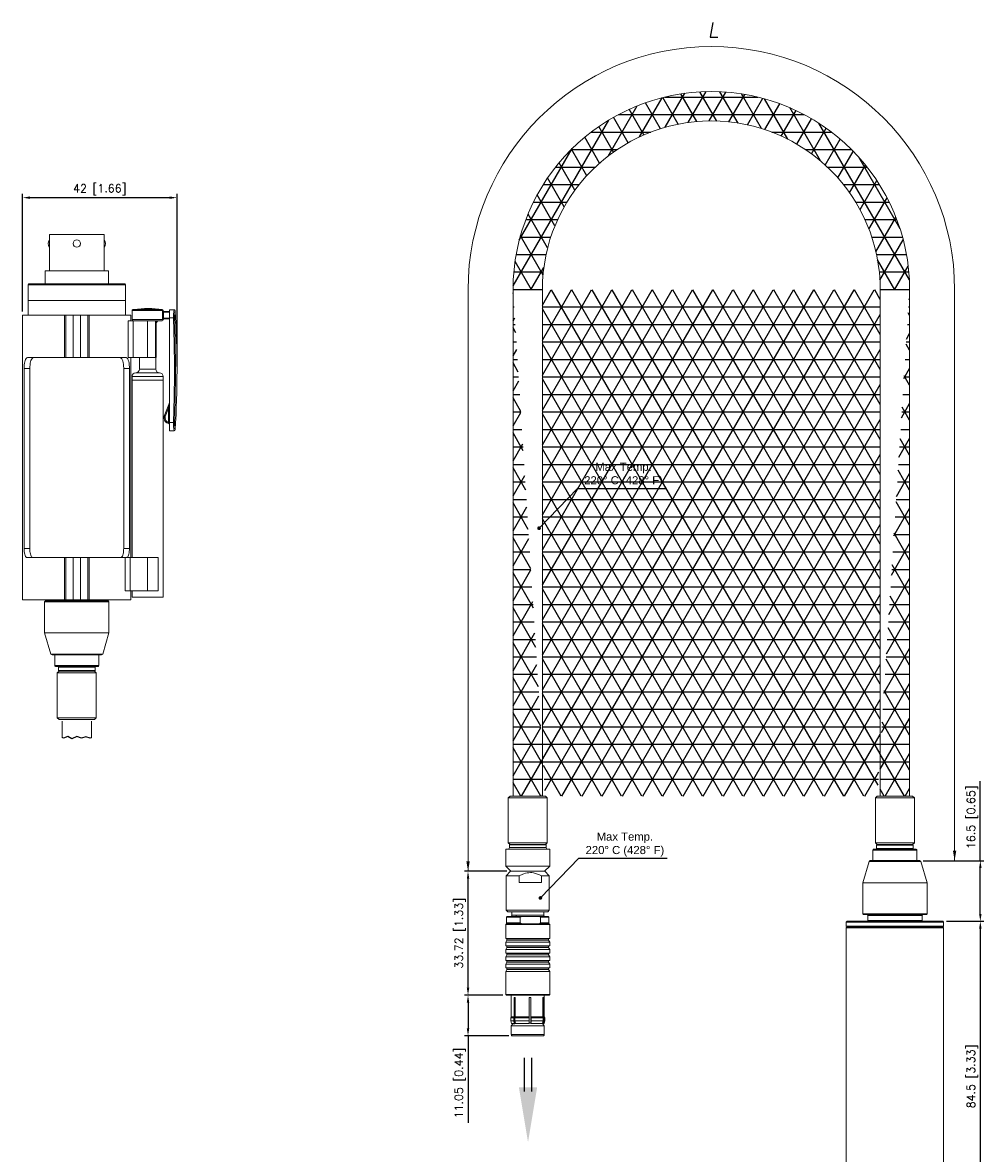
# Model space of a CAD drawing. Header units: millimetres. Extents: x 437 to 726, y -75 to 487.
# Tile 2 of 2: x 464 to 726, y 179 to 487. Entities that reach past the tile are written whole.
import ezdxf

# ---------------------------------------------------------------- set-up
doc = ezdxf.new("R2010")
doc.units = ezdxf.units.MM
doc.header["$PDSIZE"] = -1
doc.styles.add('DEM2', font='romans.shx', dxfattribs={"oblique": 10})
doc.styles.add('WLA0', font='romans.shx')
doc.dimstyles.new('AXEGF_MM-INCH', dxfattribs={"dimtxt": 2.2, "dimasz": 2, "dimexe": 1, "dimexo": 1, "dimgap": 0.5, "dimtad": 1, "dimdec": 4, "dimdsep": 46, "dimtxsty": 'WLA0', "dimcen": 0, "dimclrd": 256, "dimclre": 256, "dimclrt": 256, "dimadec": 0, "dimazin": 0, "dimtol": 1, "dimtm": 1e-09, "dimtfac": 0.6, "dimtdec": 4, "dimtmove": 0, "dimatfit": 3, "dimfxl": 1, "dimarcsym": 0})

# ---------------------------------------------------------------- blocks, each defined once
blk = doc.blocks.new('*D4')
at = {"lineweight": -2}
for p, q in [((463.68, 408.34), (463.68, 440.34)), ((505.73, 393.34), (505.73, 440.34)), ((465.68, 439.34), (503.73, 439.34))]:
    blk.add_line(p, q, dxfattribs=at)
for points in [[(465.68, 439.67), (465.68, 439), (463.68, 439.34)], [(503.73, 439.67), (503.73, 439), (505.73, 439.34)]]:
    blk.add_solid(points)
at = {"layer": 'Defpoints', "color": 0}
for p in [(505.73, 439.34), (463.68, 407.34), (505.73, 392.34)]:
    blk.add_point(p, dxfattribs=at)
at = {"insert": (484.7, 441.51), "char_height": 2.2, "attachment_point": 5, "style": 'WLA0'}
blk.add_mtext('42 [1.66]', dxfattribs=at)
blk = doc.blocks.new('*D7')
at = {"lineweight": -2}
for p, q in [((715.27, 242.33), (725.47, 242.33)), ((724.47, 240.33), (724.47, 159.83)), ((715.27, 157.83), (725.47, 157.83))]:
    blk.add_line(p, q, dxfattribs=at)
for points in [[(724.14, 240.33), (724.81, 240.33), (724.47, 242.33)], [(724.14, 159.83), (724.81, 159.83), (724.47, 157.83)]]:
    blk.add_solid(points)
at = {"layer": 'Defpoints', "color": 0}
for p in [(714.27, 242.33), (714.27, 157.83), (724.47, 157.83)]:
    blk.add_point(p, dxfattribs=at)
at = {"insert": (722.3, 200.08), "char_height": 2.2, "attachment_point": 5, "rotation": 90, "style": 'WLA0'}
blk.add_mtext('84.5 [3.33]', dxfattribs=at)
blk = doc.blocks.new('*D8')
at = {"lineweight": -2}
for p, q in [((724.47, 258.83), (724.47, 280.48)), ((708.93, 258.83), (725.47, 258.83)), ((724.47, 244.33), (724.47, 256.83)), ((715.27, 242.33), (725.47, 242.33))]:
    blk.add_line(p, q, dxfattribs=at)
for points in [[(724.14, 256.83), (724.81, 256.83), (724.47, 258.83)], [(724.14, 244.33), (724.81, 244.33), (724.47, 242.33)]]:
    blk.add_solid(points)
at = {"layer": 'Defpoints', "color": 0}
for p in [(707.93, 258.83), (714.27, 242.33), (724.47, 242.33)]:
    blk.add_point(p, dxfattribs=at)
at = {"insert": (722.3, 270.66), "char_height": 2.2, "attachment_point": 5, "rotation": 90, "style": 'WLA0'}
blk.add_mtext('16.5 [0.65]', dxfattribs=at)
blk = doc.blocks.new('*D9')
at = {"lineweight": -2}
for p, q in [((594.42, 222.21), (583.97, 222.21)), ((584.97, 220.21), (584.97, 213.16)), ((596.1, 211.16), (583.97, 211.16)), ((584.97, 211.16), (584.97, 187.42))]:
    blk.add_line(p, q, dxfattribs=at)
for points in [[(584.64, 220.21), (585.31, 220.21), (584.97, 222.21)], [(584.64, 213.16), (585.31, 213.16), (584.97, 211.16)]]:
    blk.add_solid(points)
at = {"layer": 'Defpoints', "color": 0}
for p in [(595.42, 222.21), (584.97, 211.16), (597.1, 211.16)]:
    blk.add_point(p, dxfattribs=at)
at = {"insert": (582.8, 198.29), "char_height": 2.2, "attachment_point": 5, "rotation": 90, "style": 'WLA0'}
blk.add_mtext('11.05 [0.44]', dxfattribs=at)
blk = doc.blocks.new('*D10')
at = {"lineweight": -2}
for p, q in [((595.57, 255.93), (583.97, 255.93)), ((584.97, 224.21), (584.97, 253.93)), ((594.42, 222.21), (583.97, 222.21))]:
    blk.add_line(p, q, dxfattribs=at)
for points in [[(584.64, 253.93), (585.31, 253.93), (584.97, 255.93)], [(584.64, 224.21), (585.31, 224.21), (584.97, 222.21)]]:
    blk.add_solid(points)
at = {"layer": 'Defpoints', "color": 0}
for p in [(584.97, 255.93), (596.57, 255.93), (595.42, 222.21)]:
    blk.add_point(p, dxfattribs=at)
at = {"insert": (582.8, 239.07), "char_height": 2.2, "attachment_point": 5, "rotation": 90, "style": 'WLA0'}
blk.add_mtext('33.72 [1.33]', dxfattribs=at)

msp = doc.modelspace()

# ---------------------------------------------------------------- hatches: boundary and pattern name
h = msp.add_hatch()
h.set_pattern_fill('NET3', color=256, scale=1.5, style=0)
edge = h.paths.add_edge_path()
edge.add_line((596.42355, 276.43149), (606.02355, 276.43149))
edge.add_line((597.22355, 414.2315), (597.22355, 276.43149))
edge.add_line((605.22355, 276.43149), (605.22355, 414.2315))
edge.add_arc((651.22355, 414.23149), 54, 0, 180)
edge.add_arc((651.22355, 414.23149), 46, 0, 180)
edge.add_line((697.22355, 414.2315), (697.22355, 276.43149))
edge.add_line((705.22355, 276.43149), (705.22355, 414.2315))
edge.add_line((696.42355, 276.43149), (706.02355, 276.43149))

# ---------------------------------------------------------------- linework, layer by layer
at = {"color": 7, "linetype": 'Continuous', "lineweight": 15}
for p, q in [((470.98281, 429.33566), (470.98281, 419.43569)), ((470.98281, 429.33566), (485.88281, 429.33566)), ((485.88281, 419.43569), (485.88281, 429.33566)), ((469.78281, 419.43569), (469.78281, 415.83569)), ((469.78281, 419.43569), (487.08281, 419.43569)), ((487.08281, 415.83569), (487.08281, 419.43569)), ((465.38281, 415.83569), (465.18281, 415.63572)), ((465.18281, 415.63572), (465.18281, 411.33572)), ((478.43281, 415.63572), (465.18281, 415.63572)), ((465.38281, 415.83569), (478.43281, 415.83569)), ((478.43281, 415.83569), (491.48281, 415.83569)), ((491.68281, 415.63572), (478.43281, 415.63572)), ((491.68281, 415.63572), (491.48281, 415.83569)), ((491.68281, 411.33572), (491.68281, 415.63572)), ((584.97355, 414.2315), (584.97355, 255.93148)), ((597.22355, 414.2315), (597.22355, 276.43149)), ((605.22355, 276.43149), (605.22355, 414.2315)), ((697.22355, 414.2315), (697.22355, 276.43149)), ((705.22355, 276.43149), (705.22355, 414.2315)), ((717.47355, 258.83149), (717.47355, 414.2315)), ((465.18281, 411.33572), (465.18281, 407.33571)), ((491.68281, 411.33572), (465.18281, 411.33572)), ((491.68281, 411.33572), (465.18281, 411.33572)), ((491.68281, 407.33571), (491.68281, 411.33572)), ((463.68281, 407.33571), (463.68281, 329.83572)), ((475.0712, 407.33571), (463.68281, 407.33571)), ((475.0712, 395.83571), (475.0712, 407.33571)), ((475.45236, 407.33571), (475.0712, 407.33571)), ((475.45236, 407.33571), (475.45236, 395.83571)), ((477.43281, 407.33571), (475.45236, 407.33571)), ((477.43281, 395.83571), (477.43281, 407.33571)), ((479.43281, 407.33571), (477.43281, 407.33571)), ((479.43281, 395.83571), (479.43281, 407.33571)), ((481.41327, 407.33571), (479.43281, 407.33571)), ((481.41327, 395.83571), (481.41327, 407.33571)), ((481.41327, 407.33571), (481.79443, 407.33571)), ((481.79443, 407.33571), (481.79443, 395.83571)), ((493.18281, 407.33571), (481.79443, 407.33571)), ((493.18281, 405.8357), (493.18281, 407.33571)), ((493.47592, 408.57411), (493.47592, 406.13569)), ((501.86332, 408.57411), (493.47592, 408.57411)), ((501.71548, 408.87148), (493.73636, 408.87148)), ((501.79876, 406.5357), (501.79876, 408.13572)), ((501.79876, 408.13572), (502.08625, 408.13572)), ((502.08625, 406.5357), (501.79876, 406.5357)), ((501.90806, 408.60493), (501.97433, 408.60493)), ((502.08625, 406.5357), (502.08625, 408.13572)), ((502.08625, 408.13572), (503.72592, 408.13572)), ((503.72592, 406.5357), (502.08625, 406.5357)), ((503.72592, 408.3357), (502.20182, 408.3357)), ((504.95189, 408.83572), (503.72592, 408.83572)), ((503.72592, 408.83572), (503.72592, 406.57939)), ((503.72592, 406.57939), (503.72592, 378.092)), ((504.76033, 406.57939), (503.72592, 406.57939)), ((492.39181, 395.83571), (492.39181, 405.8357)), ((492.39181, 405.8357), (493.81137, 405.8357)), ((493.47592, 406.13569), (501.84985, 406.13569)), ((493.77592, 405.8357), (501.67592, 405.8357)), ((493.81137, 405.8357), (493.81137, 395.83571)), ((493.81137, 405.8357), (497.72592, 405.8357)), ((497.72592, 405.8357), (497.72592, 395.83571)), ((497.72592, 405.8357), (499.87744, 405.8357)), ((499.87744, 395.83571), (499.87744, 405.8357)), ((500.00532, 405.8357), (499.87744, 405.8357)), ((500.00532, 395.83571), (500.00532, 405.8357)), ((501.97172, 406.08568), (501.90533, 406.08568)), ((503.72592, 406.33572), (502.19651, 406.33572)), ((465.19225, 395.83571), (475.0712, 395.83571)), ((475.45236, 395.83571), (475.0712, 395.83571)), ((475.45236, 395.83571), (477.43281, 395.83571)), ((477.43281, 395.83571), (479.43281, 395.83571)), ((479.43281, 395.83571), (481.41327, 395.83571)), ((481.79443, 395.83571), (481.41327, 395.83571)), ((481.79443, 395.83571), (491.67337, 395.83571)), ((493.81137, 395.83571), (492.39181, 395.83571)), ((493.18281, 341.33566), (493.18281, 395.83571)), ((493.81137, 395.83571), (497.72592, 395.83571)), ((495.47592, 395.83571), (495.47592, 392.63571)), ((497.72592, 395.83571), (499.87744, 395.83571)), ((499.87744, 395.83571), (500.00532, 395.83571)), ((499.97592, 392.63571), (499.97592, 395.83571)), ((464.10408, 343.83572), (464.10408, 392.83569)), ((464.10408, 392.83569), (465.65343, 392.83569)), ((465.65343, 343.83572), (465.65343, 392.83569)), ((491.21219, 392.83569), (491.21219, 343.83572)), ((491.21219, 392.83569), (492.76154, 392.83569)), ((492.76154, 392.83569), (492.76154, 343.83572)), ((500.97592, 391.63567), (494.47592, 391.63567)), ((495.47592, 392.63571), (499.97592, 392.63571)), ((493.47592, 389.63569), (493.47592, 390.63568)), ((493.47592, 390.63568), (501.97592, 390.63568)), ((493.47592, 389.63569), (493.47592, 341.33566)), ((493.47592, 389.63569), (501.97592, 389.63569)), ((493.47592, 389.63569), (501.97592, 389.63569)), ((501.97592, 390.63568), (501.97592, 389.63569)), ((501.97592, 330.53572), (501.97592, 389.63569)), ((503.51135, 383.04926), (502.24737, 379.88932)), ((503.42592, 382.02793), (502.52592, 379.77792)), ((503.42592, 378.1435), (503.42592, 382.02793)), ((503.42592, 382.02793), (503.72592, 382.02793)), ((502.52592, 379.77792), (502.22592, 379.77792)), ((502.22592, 379.77792), (502.22592, 379.30537)), ((502.22592, 379.30537), (502.52592, 379.30537)), ((502.52592, 379.77792), (502.52592, 379.30537)), ((503.72592, 378.1435), (503.42592, 378.1435)), ((504.76033, 378.092), (503.72592, 378.092)), ((503.72592, 378.092), (503.72592, 375.83567)), ((503.72592, 375.83567), (504.95189, 375.83567)), ((464.10408, 343.83572), (465.65343, 343.83572)), ((491.21219, 343.83572), (492.76154, 343.83572)), ((475.0712, 341.33566), (464.9583, 341.33566)), ((475.0712, 329.83572), (475.0712, 341.33566)), ((475.0712, 341.33566), (475.45236, 341.33566)), ((475.45236, 341.33566), (475.45236, 329.83572)), ((475.45236, 341.33566), (477.43281, 341.33566)), ((477.43281, 341.33566), (477.43281, 329.83572)), ((477.43281, 341.33566), (479.43281, 341.33566)), ((479.43281, 341.33566), (479.43281, 329.83572)), ((479.43281, 341.33566), (481.41327, 341.33566)), ((481.41327, 329.83572), (481.41327, 341.33566)), ((481.41327, 341.33566), (481.79443, 341.33566)), ((481.79443, 341.33566), (481.79443, 329.83572)), ((481.79443, 341.33566), (491.63342, 341.33566)), ((491.63342, 332.33572), (491.63342, 341.33566)), ((491.63342, 341.33566), (492.97585, 341.33566)), ((492.97585, 341.33566), (492.97585, 332.33572)), ((492.97585, 341.33566), (497.72592, 341.33566)), ((497.72592, 341.33566), (497.72592, 332.33572)), ((497.72592, 341.33566), (500.60092, 341.33566)), ((500.60092, 332.33572), (500.60092, 341.33566)), ((463.68281, 329.83572), (475.0712, 329.83572)), ((469.88281, 329.53567), (469.68281, 329.3357)), ((469.88281, 329.53567), (480.07247, 329.53567)), ((471.03281, 329.83572), (471.03281, 329.73571)), ((471.03281, 329.73571), (479.85193, 329.73571)), ((475.45236, 329.83572), (475.0712, 329.83572)), ((475.45236, 329.83572), (477.43281, 329.83572)), ((477.43281, 329.83572), (479.43281, 329.83572)), ((479.43281, 329.83572), (481.41327, 329.83572)), ((479.85193, 329.73571), (485.83281, 329.73571)), ((480.07247, 329.53567), (486.98281, 329.53567)), ((481.79443, 329.83572), (481.41327, 329.83572)), ((481.79443, 329.83572), (493.18281, 329.83572)), ((485.83281, 329.73571), (485.83281, 329.83572)), ((487.18281, 329.3357), (486.98281, 329.53567)), ((492.97585, 332.33572), (491.63342, 332.33572)), ((492.97585, 332.33572), (497.72592, 332.33572)), ((493.18281, 329.83572), (493.18281, 332.33572)), ((493.47592, 332.33572), (493.47592, 330.53572)), ((493.47592, 330.53572), (501.97592, 330.53572)), ((497.72592, 332.33572), (500.60092, 332.33572)), ((469.68281, 329.3357), (469.68281, 320.83572)), ((480.11083, 329.3357), (469.68281, 329.3357)), ((487.18281, 329.3357), (480.11083, 329.3357)), ((487.18281, 320.83572), (487.18281, 329.3357)), ((469.68281, 320.83572), (471.37681, 315.02766)), ((487.18281, 320.83572), (469.68281, 320.83572)), ((485.48881, 315.02766), (487.18281, 320.83572)), ((471.37681, 315.02766), (471.72693, 314.83568)), ((471.37681, 315.02766), (485.48881, 315.02766)), ((485.13869, 314.83568), (471.72693, 314.83568)), ((472.43281, 314.83568), (472.43281, 311.93567)), ((484.43281, 311.93567), (484.43281, 314.83568)), ((485.13869, 314.83568), (485.48881, 315.02766)), ((472.43281, 311.93567), (484.43281, 311.93567)), ((484.23281, 311.7357), (472.63281, 311.7357)), ((473.43281, 311.53567), (473.43281, 310.6357)), ((483.43281, 311.53567), (473.43281, 311.53567)), ((483.43281, 310.6357), (483.43281, 311.53567)), ((473.63281, 310.43572), (473.13281, 309.9357)), ((473.13281, 309.9357), (473.13281, 297.7357)), ((477.53522, 309.9357), (473.13281, 309.9357)), ((473.43281, 310.6357), (483.43281, 310.6357)), ((483.23281, 310.43572), (473.63281, 310.43572)), ((473.63281, 310.43572), (477.6199, 310.43572)), ((483.73281, 309.9357), (477.53522, 309.9357)), ((477.6199, 310.43572), (483.23281, 310.43572)), ((483.73281, 309.9357), (483.23281, 310.43572)), ((483.73281, 297.7357), (483.73281, 309.9357)), ((473.13281, 297.7357), (473.63281, 297.23568)), ((473.13281, 297.7357), (477.53522, 297.7357)), ((477.6199, 297.23568), (473.63281, 297.23568)), ((474.43281, 296.83529), (474.43281, 292.32537)), ((477.53522, 297.7357), (483.73281, 297.7357)), ((483.23281, 297.23568), (477.6199, 297.23568)), ((482.43281, 292.2382), (482.43281, 296.83529)), ((483.23281, 297.23568), (483.73281, 297.7357)), ((596.42355, 276.43149), (595.92355, 275.93147)), ((595.92355, 275.93147), (595.92355, 263.73147)), ((606.52355, 275.93147), (595.92355, 275.93147)), ((596.42355, 276.43149), (606.02355, 276.43149)), ((606.52355, 275.93147), (606.02355, 276.43149)), ((606.52355, 263.73147), (606.52355, 275.93147)), ((696.42355, 276.43149), (695.92355, 275.9315)), ((695.92355, 275.9315), (695.92355, 263.7315)), ((706.52355, 275.9315), (695.92355, 275.9315)), ((696.42355, 276.43149), (706.02355, 276.43149)), ((706.52355, 275.9315), (706.02355, 276.43149)), ((706.52355, 263.7315), (706.52355, 275.9315)), ((595.22355, 261.93147), (595.22355, 257.33148)), ((595.22355, 261.93147), (607.22355, 261.93147)), ((595.92355, 263.73147), (596.42355, 263.23147)), ((595.92355, 263.73147), (606.52355, 263.73147)), ((596.32355, 263.23147), (596.22355, 263.13149)), ((596.22355, 263.13149), (596.22355, 262.43149)), ((606.22355, 263.13149), (596.22355, 263.13149)), ((596.22355, 262.43149), (606.22355, 262.43149)), ((596.32355, 263.23147), (606.12355, 263.23147)), ((606.02355, 263.23147), (606.52355, 263.73147)), ((606.22355, 263.13149), (606.12355, 263.23147)), ((606.22355, 262.43149), (606.22355, 263.13149)), ((607.22355, 257.33148), (607.22355, 261.93147)), ((695.22355, 261.73149), (695.22355, 258.83149)), ((707.22355, 261.73149), (695.22355, 261.73149)), ((695.42355, 261.9315), (707.02355, 261.9315)), ((695.92355, 263.7315), (696.42355, 263.23149)), ((695.92355, 263.7315), (706.52355, 263.7315)), ((696.22355, 263.03149), (696.22355, 262.13149)), ((706.22355, 263.03149), (696.22355, 263.03149)), ((696.22355, 262.13149), (706.22355, 262.13149)), ((706.02355, 263.23149), (696.42355, 263.23149)), ((696.42355, 263.23149), (706.02355, 263.23149)), ((706.02355, 263.23149), (706.52355, 263.7315)), ((706.22355, 262.13149), (706.22355, 263.03149)), ((707.22355, 258.83149), (707.22355, 261.73149)), ((694.16755, 258.63949), (692.47355, 252.83149)), ((694.51767, 258.83149), (694.16755, 258.63949)), ((708.27955, 258.63949), (694.16755, 258.63949)), ((694.51767, 258.83149), (707.92943, 258.83149)), ((708.27955, 258.63949), (707.92943, 258.83149)), ((709.97355, 252.83149), (708.27955, 258.63949)), ((595.22355, 257.33148), (596.62355, 255.93148)), ((595.22355, 257.33148), (607.22355, 257.33148)), ((596.57355, 255.93148), (595.37355, 254.73149)), ((596.57355, 255.93148), (601.89032, 255.93148)), ((601.89032, 255.93148), (605.87355, 255.93148)), ((605.82355, 255.93148), (607.22355, 257.33148)), ((607.07355, 254.73149), (605.87355, 255.93148)), ((595.37355, 254.73149), (595.37355, 245.33148)), ((598.93503, 254.73149), (595.37355, 254.73149)), ((598.93503, 252.93149), (598.93503, 254.73149)), ((598.93503, 252.93149), (604.94598, 252.93149)), ((604.94598, 254.73149), (604.94598, 252.93149)), ((607.07355, 254.73149), (604.94598, 254.73149)), ((607.07355, 245.33148), (607.07355, 254.73149)), ((692.47355, 252.83149), (692.47355, 244.3315)), ((692.47355, 252.83149), (709.97355, 252.83149)), ((709.97355, 244.3315), (709.97355, 252.83149)), ((595.37355, 245.33148), (595.77355, 244.93148)), ((607.07355, 245.33148), (595.37355, 245.33148)), ((595.67355, 243.66148), (595.47355, 243.46148)), ((595.47355, 243.46148), (595.47355, 241.86148)), ((599.13039, 243.46148), (595.47355, 243.46148)), ((599.55656, 243.66148), (595.67355, 243.66148)), ((606.67355, 244.93148), (595.77355, 244.93148)), ((596.87355, 244.93148), (596.87355, 243.96147)), ((596.92878, 243.96147), (596.87355, 243.96147)), ((596.92878, 243.96147), (605.57355, 243.96147)), ((598.12355, 243.96147), (598.12355, 243.66148)), ((599.13039, 241.86148), (599.13039, 243.46148)), ((604.32445, 243.66148), (599.55656, 243.66148)), ((606.77355, 243.66148), (604.32445, 243.66148)), ((604.75061, 241.86148), (604.75061, 243.46148)), ((606.97355, 243.46148), (604.75061, 243.46148)), ((605.57355, 243.96147), (605.57355, 244.93148)), ((606.67355, 244.93148), (607.07355, 245.33148)), ((606.97355, 243.46148), (606.77355, 243.66148)), ((606.97355, 241.86148), (606.97355, 243.46148)), ((692.47355, 244.3315), (692.67355, 244.13149)), ((692.47355, 244.3315), (707.49504, 244.3315)), ((707.35169, 244.13149), (692.67355, 244.13149)), ((693.82355, 243.93149), (693.82355, 242.5315)), ((706.52744, 243.93149), (693.82355, 243.93149)), ((708.62355, 243.93149), (706.52744, 243.93149)), ((709.77355, 244.13149), (707.35169, 244.13149)), ((707.49504, 244.3315), (709.97355, 244.3315)), ((708.62355, 242.5315), (708.62355, 243.93149)), ((709.77355, 244.13149), (709.97355, 244.3315)), ((595.42355, 241.66148), (595.22355, 241.46147)), ((595.22355, 241.46147), (595.22355, 237.66147)), ((602.08389, 241.46147), (595.22355, 241.46147)), ((595.42355, 241.66148), (607.02355, 241.66148)), ((595.47355, 241.86148), (595.67355, 241.66148)), ((599.13039, 241.86148), (595.47355, 241.86148)), ((607.22355, 241.46147), (602.08389, 241.46147)), ((604.49514, 241.66148), (604.49514, 241.73849)), ((606.97355, 241.86148), (604.75061, 241.86148)), ((606.88547, 241.66148), (606.88547, 241.77407)), ((607.22355, 241.46147), (607.02355, 241.66148)), ((607.22355, 237.66147), (607.22355, 241.46147)), ((688.17355, 242.33149), (687.97355, 242.13149)), ((687.97355, 242.13149), (687.97355, 241.03149)), ((714.47355, 242.13149), (687.97355, 242.13149)), ((687.97355, 241.03149), (688.17355, 240.8315)), ((687.97355, 241.03149), (710.72038, 241.03149)), ((688.22355, 240.8315), (687.97355, 240.58149)), ((687.97355, 240.58149), (687.97355, 162.33149)), ((714.47355, 240.58149), (687.97355, 240.58149)), ((688.17355, 242.33149), (714.27355, 242.33149)), ((710.57703, 240.8315), (688.17355, 240.8315)), ((693.82355, 242.5315), (708.62355, 242.5315)), ((714.27355, 240.8315), (710.57703, 240.8315)), ((710.72038, 241.03149), (714.47355, 241.03149)), ((714.47355, 240.58149), (714.22355, 240.8315)), ((714.47355, 242.13149), (714.27355, 242.33149)), ((714.27355, 240.8315), (714.47355, 241.03149)), ((714.47355, 241.03149), (714.47355, 242.13149)), ((714.47355, 162.33149), (714.47355, 240.58149)), ((607.22355, 237.66147), (595.22355, 237.66147)), ((595.52355, 237.18109), (595.22355, 236.66148)), ((595.52355, 237.56148), (595.52355, 237.18109)), ((602.04087, 237.56148), (595.52355, 237.56148)), ((602.04087, 237.18109), (595.52355, 237.18109)), ((606.92355, 237.56148), (602.04087, 237.56148)), ((606.92355, 237.18109), (602.04087, 237.18109)), ((606.92355, 237.18109), (606.92355, 237.56148)), ((607.22355, 236.66148), (606.92355, 237.18109)), ((595.22355, 236.66148), (595.22355, 235.66148)), ((602.08389, 236.66148), (595.22355, 236.66148)), ((595.28555, 235.66148), (595.22355, 235.66148)), ((595.52355, 235.1811), (595.22355, 234.66148)), ((595.22355, 234.66148), (595.22355, 233.66148)), ((602.08389, 234.66148), (595.22355, 234.66148)), ((607.22355, 235.66148), (595.28555, 235.66148)), ((595.52355, 235.56148), (595.52355, 235.1811)), ((602.04087, 235.56148), (595.52355, 235.56148)), ((602.04087, 235.1811), (595.52355, 235.1811)), ((606.92355, 235.56148), (602.04087, 235.56148)), ((606.92355, 235.1811), (602.04087, 235.1811)), ((607.22355, 236.66148), (602.08389, 236.66148)), ((607.22355, 234.66148), (602.08389, 234.66148)), ((606.92355, 235.1811), (606.92355, 235.56148)), ((607.22355, 234.66148), (606.92355, 235.1811)), ((607.22355, 235.66148), (607.22355, 236.66148)), ((607.22355, 233.66148), (607.22355, 234.66148)), ((607.22355, 233.66148), (595.22355, 233.66148)), ((595.52355, 233.18109), (595.22355, 232.66147)), ((595.22355, 232.66147), (595.22355, 231.66149)), ((602.08389, 232.66147), (595.22355, 232.66147)), ((607.22355, 231.66149), (595.22355, 231.66149)), ((595.52355, 231.18109), (595.22355, 230.66148)), ((595.52355, 233.56147), (595.52355, 233.18109)), ((602.04087, 233.56147), (595.52355, 233.56147)), ((602.04087, 233.18109), (595.52355, 233.18109)), ((595.52355, 231.56148), (595.52355, 231.18109)), ((602.04087, 231.56148), (595.52355, 231.56148)), ((602.04087, 231.18109), (595.52355, 231.18109)), ((606.92355, 233.56147), (602.04087, 233.56147)), ((606.92355, 233.18109), (602.04087, 233.18109)), ((606.92355, 231.56148), (602.04087, 231.56148)), ((606.92355, 231.18109), (602.04087, 231.18109)), ((607.22355, 232.66147), (602.08389, 232.66147)), ((606.92355, 233.18109), (606.92355, 233.56147)), ((607.22355, 232.66147), (606.92355, 233.18109)), ((606.92355, 231.18109), (606.92355, 231.56148)), ((607.22355, 230.66148), (606.92355, 231.18109)), ((607.22355, 231.66149), (607.22355, 232.66147)), ((595.22355, 230.66148), (595.22355, 229.66148)), ((602.08389, 230.66148), (595.22355, 230.66148)), ((607.22355, 229.66148), (595.22355, 229.66148)), ((595.52355, 229.1811), (595.22355, 228.66148)), ((595.22355, 228.66148), (607.22355, 228.66148)), ((595.22355, 222.41149), (595.22355, 228.66148)), ((595.52355, 229.56148), (595.52355, 229.1811)), ((602.04087, 229.56148), (595.52355, 229.56148)), ((595.52355, 229.1811), (602.04087, 229.1811)), ((606.92355, 229.56148), (602.04087, 229.56148)), ((602.04087, 229.1811), (606.92355, 229.1811)), ((607.22355, 230.66148), (602.08389, 230.66148)), ((606.92355, 229.1811), (606.92355, 229.56148)), ((607.22355, 228.66148), (606.92355, 229.1811)), ((607.22355, 229.66148), (607.22355, 230.66148)), ((607.22355, 222.41149), (607.22355, 228.66148)), ((595.22355, 222.41149), (595.42355, 222.21148)), ((595.22355, 222.41149), (607.22355, 222.41149)), ((607.02355, 222.21148), (595.42355, 222.21148)), ((596.72355, 222.21148), (596.72355, 216.31147)), ((605.72355, 216.31147), (605.72355, 222.21148)), ((607.02355, 222.21148), (607.22355, 222.41149)), ((597.84955, 221.56148), (597.54004, 221.56148)), ((597.54004, 221.56148), (597.54004, 216.31147)), ((597.70092, 221.56148), (597.70092, 214.61147)), ((597.84955, 216.31147), (597.84955, 221.56148)), ((602.11523, 221.56148), (601.62039, 221.56148)), ((601.62039, 221.56148), (601.62039, 216.31147)), ((602.0947, 214.61147), (602.0947, 221.56148)), ((602.11523, 216.31147), (602.11523, 221.56148)), ((605.48923, 221.56148), (605.3039, 221.56148)), ((605.3039, 221.56148), (605.3039, 216.31147)), ((605.40734, 216.11887), (605.40734, 221.56148)), ((605.48923, 216.31147), (605.48923, 221.56148)), ((596.72355, 216.31147), (596.58855, 216.07766)), ((596.58855, 216.07766), (596.58855, 215.21148)), ((596.58855, 216.07766), (597.43386, 216.07766)), ((596.72355, 216.31147), (597.54004, 216.31147)), ((597.43386, 215.21148), (597.43386, 216.07766)), ((597.74336, 216.07766), (597.74336, 215.21148)), ((597.74336, 216.07766), (601.63978, 216.07766)), ((597.84955, 216.31147), (601.62039, 216.31147)), ((601.63978, 215.21148), (601.63978, 216.07766)), ((602.11523, 216.31147), (605.3039, 216.31147)), ((602.13461, 216.07766), (602.13461, 215.21148)), ((602.13461, 216.07766), (605.42948, 216.07766)), ((605.42948, 215.21148), (605.42948, 216.07766)), ((605.48923, 216.31147), (605.72355, 216.31147)), ((605.6148, 216.07766), (605.6148, 215.21148)), ((605.6148, 216.07766), (605.85855, 216.07766)), ((605.85855, 216.07766), (605.72355, 216.31147)), ((605.85855, 215.21148), (605.85855, 216.07766)), ((596.58855, 215.21148), (596.76965, 214.5356)), ((596.58855, 215.21148), (597.43386, 215.21148)), ((597.14855, 214.41148), (596.74855, 213.84022)), ((596.74855, 213.84022), (596.74855, 211.46149)), ((596.74855, 213.84022), (605.69855, 213.84022)), ((597.57631, 214.5356), (596.76965, 214.5356)), ((597.14855, 214.41148), (597.67944, 214.41148)), ((597.69737, 214.46148), (597.65229, 214.46148)), ((597.86421, 214.61147), (597.70092, 214.61147)), ((597.74336, 215.21148), (601.63978, 215.21148)), ((601.61377, 214.5356), (597.88581, 214.5356)), ((602.0947, 214.61147), (601.5988, 214.61147)), ((602.09473, 214.46148), (602.0865, 214.46148)), ((605.26102, 214.5356), (602.10861, 214.5356)), ((602.13461, 215.21148), (605.42948, 215.21148)), ((605.17355, 214.41148), (605.17355, 214.46191)), ((605.40734, 214.61147), (605.21853, 214.61147)), ((605.69855, 213.84022), (605.29855, 214.41148)), ((605.35649, 214.46148), (605.30318, 214.46148)), ((605.40734, 214.61147), (605.40734, 215.12264)), ((605.67745, 214.5356), (605.44635, 214.5356)), ((605.6148, 215.21148), (605.85855, 215.21148)), ((605.67745, 214.5356), (605.85855, 215.21148)), ((605.69855, 211.46149), (605.69855, 213.84022)), ((596.79898, 211.46149), (596.74855, 211.46149)), ((605.69855, 211.46149), (596.79898, 211.46149)), ((597.09169, 211.16148), (597.0956, 211.16148))]:
    msp.add_line(p, q, dxfattribs=at)
for p, q in [((604.30674, 349.34595), (614.8021, 360.16774)), ((614.8021, 360.16774), (638.82214, 360.16774)), ((476.03268, 292.6168), (474.80437, 292.17838)), ((477.0855, 292.02494), (476.03268, 292.6168)), ((478.42348, 292.6168), (477.0855, 292.02494)), ((479.73951, 292.15646), (478.42348, 292.6168)), ((480.88007, 292.5072), (479.73951, 292.15646)), ((482.10838, 292.17838), (480.88007, 292.5072)), ((474.80437, 292.17838), (474.43281, 292.32537)), ((482.43281, 292.2382), (482.10838, 292.17838)), ((604.67917, 248.67831), (615.17453, 259.5001)), ((615.17453, 259.5001), (639.19457, 259.5001)), ((600.30502, 195.94381), (600.30502, 205.19532)), ((602.30502, 195.94381), (602.30502, 205.19532))]:
    msp.add_line(p, q)
at = {"color": 7, "linetype": 'Continuous', "lineweight": 15, "flags": 128}
for points in [[(503.6079, 383.01064), (503.63404, 383.01749), (503.65744, 383.02518), (503.67778, 383.0337), (503.6948, 383.04282), (503.70828, 383.05248), (503.71804, 383.06261), (503.72394, 383.07292), (503.72592, 383.08341)], [(502.23788, 379.86178), (502.24239, 379.87597), (502.24737, 379.88932)]]:
    msp.add_lwpolyline(points, dxfattribs=at)
at = {"const_width": 0.5}
for points in [[(604.55674, 349.34595, 1), (604.05674, 349.34595, 1)], [(604.92917, 248.67831, 1), (604.42917, 248.67831, 1)]]:
    msp.add_lwpolyline(points, format="xyb", close=True, dxfattribs=at)
at = {"color": 7, "linetype": 'Continuous', "lineweight": 15}
msp.add_circle((478.43281, 426.83569), 1, dxfattribs=at)
for centre, radius, start, end in [((651.22355, 414.23149), 66.25, 0, 180), ((651.22355, 414.23149), 54, 0, 180), ((651.22355, 414.23149), 46, 0, 180), ((472.02488, 426.8357), 1.40103, 138.0547751, 221.9452249), ((484.84075, 426.8357), 1.40103, 318.0547751, 41.9452249), ((493.77592, 408.57411), 0.3, 97.5775579, 180), ((497.8357, 384.79966), 24.3694, 80.8447379, 98.9630155), ((501.67592, 408.57411), 0.3, 5.8909951, 82.4224421), ((502.16466, 406.05042), 0.32616, 94.1691958, 164.8453893), ((502.17884, 408.63078), 0.32056, 190.1819943, 265.8026506), ((502.20385, 408.6328), 0.29711, 185.381872, 269.606875), ((502.27275, 408.63569), 0.3, 185.8909951, 270), ((504.89925, 404.14804), 2.43531, 86.4926498, 93.2701101), ((504.94336, 408.53566), 0.30006, 3.4187737, 89.9886402), ((233.22592, 392.33569), 272.5, 356.5879719, 3.4118693), ((493.77592, 406.13569), 0.3, 180, 270), ((500.97592, 404.83569), 1, 90, 166.0713352), ((501.67592, 406.13569), 0.3, 270, 350.4059318), ((502.19838, 406.03898), 0.29675, 90.3611741, 170.9454071), ((502.26753, 406.03569), 0.3, 90, 170.4059318), ((494.47592, 390.63569), 1, 90, 180), ((494.47592, 392.63569), 1, 270, 0), ((500.97592, 392.63569), 1, 180, 270), ((500.97592, 390.63569), 1, 0, 90), ((500.72592, 384.16344), 3, 338.1985905, 0), ((515.98726, 414.09844), 33.46191, 248.1091748, 248.287244), ((502.52592, 379.77792), 0.3, 163.7641554, 180), ((503.72592, 379.30539), 1.5, 180, 260.4059318), ((523.289, 432.09719), 56.28864, 248.0488159, 248.3541785), ((503.41282, 377.52499), 0.3142, 19.1801031, 78.5143452), ((503.42592, 377.53056), 0.3, 0, 80.4059318), ((504.89925, 380.52334), 2.43531, 266.7298899, 273.5073502), ((504.94336, 376.13573), 0.30006, 270.0113598, 356.5812263), ((470.83281, 329.73569), 0.2, 270, 0), ((486.03281, 329.73569), 0.2, 180, 270), ((472.63281, 311.93569), 0.2, 180, 270), ((473.23281, 311.53569), 0.2, 0, 90), ((483.63281, 311.53569), 0.2, 90, 180), ((484.23281, 311.93569), 0.2, 270, 0), ((473.63281, 310.63569), 0.2, 180, 270), ((483.23281, 310.63569), 0.2, 270, 0), ((595.72355, 262.43148), 0.5, 270, 0), ((606.72355, 262.43148), 0.5, 180, 270), ((695.42355, 261.73149), 0.2, 90, 180), ((696.02355, 262.13149), 0.2, 270, 0), ((696.42355, 263.03149), 0.2, 90, 180), ((706.02355, 263.03149), 0.2, 0, 90), ((706.42355, 262.13149), 0.2, 180, 270), ((707.02355, 261.73149), 0.2, 0, 90), ((596.57357, 243.96149), 0.29999, 314.7343585, 359.9968246), ((605.87347, 243.96146), 0.29992, 179.9972663, 225.2459502), ((693.62355, 243.93149), 0.2, 0, 90), ((708.82355, 243.93149), 0.2, 90, 180), ((693.62355, 242.53149), 0.2, 270, 0), ((708.82355, 242.53149), 0.2, 180, 270), ((595.42355, 237.56148), 0.1, 0, 89.9999999), ((607.02355, 237.56148), 0.1, 90.0000001, 180), ((595.42355, 235.56148), 0.1, 0, 89.9999999), ((607.02355, 235.56148), 0.1, 90.0000001, 180), ((595.42355, 233.56148), 0.1, 0, 89.9999999), ((595.42355, 231.56148), 0.1, 0, 89.9999999), ((607.02355, 233.56148), 0.1, 90.0000001, 180), ((607.02355, 231.56148), 0.1, 90.0000001, 180), ((595.42355, 229.56148), 0.1, 0, 89.9999999), ((607.02355, 229.56148), 0.1, 90.0000001, 180), ((597.04856, 211.46149), 0.3, 179.999946, 225.2412068), ((597.04855, 211.4615), 0.30001, 225.2428554, 270.4908938), ((605.39855, 211.4615), 0.30001, 269.5091062, 314.7571446), ((605.39855, 211.46149), 0.3, 314.7587932, 0.000054)]:
    msp.add_arc(centre, radius, start, end, dxfattribs=at)
for points, knots in [([(501.79876, 408.13572), (501.79968, 408.17999), (501.80153, 408.26829), (501.81636, 408.39126), (501.83729, 408.49986), (501.85467, 408.54944), (501.86332, 408.57411)], [0, 0, 0, 0, 0.250692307, 0.500009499, 0.751177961, 1, 1, 1, 1]), ([(501.84985, 406.13569), (501.84274, 406.16114), (501.8285, 406.21217), (501.81218, 406.31137), (501.80088, 406.42032), (501.79946, 406.49718), (501.79876, 406.5357)], [0, 0, 0, 0, 0.249005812, 0.499235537, 0.749022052, 1, 1, 1, 1]), ([(502.15537, 408.31108), (502.14555, 408.30033), (502.12845, 408.28161), (502.10568, 408.23931), (502.08978, 408.19149), (502.08739, 408.15371), (502.08625, 408.13572)], [0, 0, 0, 0, 0.287505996, 0.500920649, 0.762422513, 1, 1, 1, 1]), ([(502.08625, 406.5357), (502.0871, 406.52002), (502.08886, 406.48745), (502.1012, 406.44438), (502.11897, 406.40537), (502.13315, 406.38624), (502.14095, 406.37572)], [0, 0, 0, 0, 0.240813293, 0.5003111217, 0.7250539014, 1, 1, 1, 1]), ([(502.14095, 406.37572), (502.15021, 406.36418), (502.16873, 406.3411), (502.18725, 406.33752), (502.19651, 406.33572)], [0, 0, 0, 0, 0.5000150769, 1, 1, 1, 1]), ([(502.20182, 408.3357), (502.19408, 408.33462), (502.1786, 408.33246), (502.16311, 408.31821), (502.15537, 408.31108)], [0, 0, 0, 0, 0.500029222, 1, 1, 1, 1]), ([(504.94339, 408.83554), (504.93599, 408.80208), (504.92118, 408.73504), (504.83844, 408.21954), (504.75837, 407.47931), (504.75967, 406.87959), (504.76033, 406.57939)], [0, 0, 0, 0, 0.249761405, 0.500339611, 0.749885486, 1, 1, 1, 1]), ([(504.76033, 406.57939), (504.8506, 403.45698), (505.03467, 397.08967), (505.03468, 387.58231), (504.8506, 381.21471), (504.76033, 378.092)], [0, 0, 0, 0, 0.329020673, 0.670947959, 1, 1, 1, 1]), ([(505.2426, 408.55224), (505.2427, 408.55268), (505.25336, 408.60203), (505.2151, 408.43022), (505.13543, 408.03968), (505.066, 407.4841), (505.04021, 406.98042), (505.04557, 406.71194), (505.04823, 406.57879)], [0, 0, 0, 0, 0.002243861, 0.251284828, 0.500971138, 0.74969789, 0.875873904, 1, 1, 1, 1]), ([(505.04823, 406.57879), (505.1735, 401.83134), (505.42407, 392.33594), (505.17351, 382.84054), (505.04823, 378.0926)], [0, 0, 0, 0, 0.499973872, 1, 1, 1, 1]), ([(464.10408, 392.83569), (464.11159, 393.164), (464.12662, 393.82056), (464.2542, 394.69632), (464.47623, 395.36516), (464.79139, 395.76826), (465.0632, 395.81399), (465.19225, 395.83571)], [0, 0, 0, 0, 0.201671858, 0.403309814, 0.605783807, 0.81284319, 1, 1, 1, 1]), ([(465.65343, 392.83569), (465.66175, 393.16182), (465.67838, 393.81401), (465.81941, 394.68408), (466.06462, 395.35029), (466.41996, 395.76462), (466.73264, 395.81224), (466.88671, 395.83571)], [0, 0, 0, 0, 0.198405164, 0.3967711, 0.596129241, 0.801003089, 1, 1, 1, 1]), ([(489.97892, 395.83571), (490.16091, 395.80248), (490.52562, 395.73589), (490.89846, 395.17065), (491.11745, 394.34403), (491.20225, 393.51954), (491.20963, 393.01193), (491.21219, 392.83569)], [0, 0, 0, 0, 0.236688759, 0.474298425, 0.689834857, 0.892306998, 1, 1, 1, 1]), ([(491.67337, 395.83571), (491.83195, 395.80247), (492.14959, 395.73589), (492.47687, 395.18167), (492.67311, 394.36996), (492.75192, 393.54056), (492.759, 393.02184), (492.76154, 392.83569)], [0, 0, 0, 0, 0.231820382, 0.464347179, 0.680045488, 0.885178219, 1, 1, 1, 1]), ([(502.52592, 379.30537), (502.53787, 379.17715), (502.56247, 378.9134), (502.76094, 378.55793), (503.05549, 378.27685), (503.30474, 378.18712), (503.42592, 378.1435)], [0, 0, 0, 0, 0.24307343, 0.49998098, 0.756916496, 1, 1, 1, 1]), ([(503.47592, 377.82634), (503.47579, 377.82785), (503.47554, 377.83083), (503.47325, 377.85366), (503.4694, 377.88716), (503.46208, 377.94361), (503.44942, 378.03047), (503.43364, 378.10634), (503.42592, 378.1435)], [0, 0, 0, 0, 0.137397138, 0.270502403, 0.399745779, 0.525735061, 0.767736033, 1, 1, 1, 1]), ([(504.76033, 378.092), (504.75956, 377.79205), (504.75802, 377.19349), (504.84081, 376.43816), (504.91304, 375.98198), (504.95368, 375.76996), (504.9434, 375.83579), (504.94339, 375.83585)], [0, 0, 0, 0, 0.250640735, 0.500152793, 0.750192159, 0.999773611, 1, 1, 1, 1]), ([(505.04823, 378.0926), (505.0456, 377.9594), (505.04028, 377.69029), (505.06631, 377.1863), (505.13558, 376.63006), (505.21528, 376.24147), (505.2533, 376.06882), (505.24284, 376.11803), (505.24282, 376.11813)], [0, 0, 0, 0, 0.124343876, 0.251219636, 0.500366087, 0.750001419, 0.999494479, 1, 1, 1, 1]), ([(464.9583, 341.33566), (464.83706, 341.36378), (464.59429, 341.42009), (464.33671, 341.88159), (464.17758, 342.55654), (464.11206, 343.24866), (464.10618, 343.68132), (464.10408, 343.83572)], [0, 0, 0, 0, 0.230419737, 0.461418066, 0.678356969, 0.885215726, 1, 1, 1, 1]), ([(465.65343, 343.83572), (465.66041, 343.5636), (465.67435, 343.01944), (465.79097, 342.29314), (465.98913, 341.73586), (466.26746, 341.39392), (466.5049, 341.35459), (466.61915, 341.33566)], [0, 0, 0, 0, 0.199792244, 0.399526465, 0.600667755, 0.807857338, 1, 1, 1, 1]), ([(491.21219, 343.83572), (491.20522, 343.5636), (491.19127, 343.01944), (491.07465, 342.29314), (490.8765, 341.73586), (490.59817, 341.39392), (490.36072, 341.35459), (490.24647, 341.33566)], [0, 0, 0, 0, 0.199792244, 0.399526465, 0.600667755, 0.807857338, 1, 1, 1, 1]), ([(492.76154, 343.83572), (492.75525, 343.56185), (492.74265, 343.01417), (492.63722, 342.28338), (492.45799, 341.72431), (492.21082, 341.39102), (492.0037, 341.35324), (491.90732, 341.33566)], [0, 0, 0, 0, 0.202762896, 0.405468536, 0.609353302, 0.818227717, 1, 1, 1, 1]), ([(604.94598, 254.73149), (604.23447, 255.05601), (603.26834, 255.49665), (601.61562, 255.63127), (600.28562, 255.38466), (599.33941, 254.92706), (598.93503, 254.73149)], [0, 0, 0, 0, 0.368157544, 0.499905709, 0.786273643, 1, 1, 1, 1]), ([(596.92878, 243.96147), (596.92484, 243.92379), (596.91877, 243.86581), (596.88192, 243.79602), (596.84374, 243.74794), (596.7963, 243.70918), (596.7273, 243.67169), (596.66991, 243.6655), (596.63259, 243.66148)], [0, 0, 0, 0, 0.239100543, 0.367890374, 0.499487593, 0.631160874, 0.760171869, 1, 1, 1, 1]), ([(597.10754, 214.46148), (597.12876, 214.46148), (597.22863, 214.46148), (597.46564, 214.46148), (597.65229, 214.46148)], [0, 0, 0, 0, 0.212462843, 1, 1, 1, 1]), ([(597.65229, 214.46148), (597.64343, 214.46258), (597.62569, 214.46479), (597.60225, 214.48212), (597.58464, 214.50637), (597.57896, 214.5263), (597.57631, 214.5356)], [0, 0, 0, 0, 0.2581463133, 0.5163363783, 0.7742767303, 1, 1, 1, 1]), ([(597.88581, 214.5356), (597.88894, 214.52502), (597.8952, 214.50386), (597.91436, 214.47959), (597.93734, 214.46417), (597.95398, 214.46234), (597.9618, 214.46148)], [0, 0, 0, 0, 0.25727362, 0.51460842, 0.772227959, 1, 1, 1, 1]), ([(597.9618, 214.46148), (598.19989, 214.46148), (598.68269, 214.46148), (599.5953, 214.46148), (600.5864, 214.46148), (601.26517, 214.46148), (601.5999, 214.46148)], [0, 0, 0, 0, 0.246573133, 0.500000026, 0.753426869, 1, 1, 1, 1]), ([(601.5999, 214.46148), (601.60152, 214.46258), (601.60476, 214.46479), (601.60904, 214.48212), (601.61225, 214.50637), (601.61329, 214.5263), (601.61377, 214.5356)], [0, 0, 0, 0, 0.258144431, 0.516334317, 0.774276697, 1, 1, 1, 1]), ([(602.10861, 214.5356), (602.10803, 214.52502), (602.10689, 214.50386), (602.10339, 214.47959), (602.0992, 214.46417), (602.09616, 214.46234), (602.09473, 214.46148)], [0, 0, 0, 0, 0.25727368, 0.514609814, 0.772227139, 1, 1, 1, 1]), ([(602.09473, 214.46148), (602.41762, 214.46148), (603.07238, 214.46148), (603.94282, 214.46148), (604.68219, 214.46148), (605.00967, 214.46148), (605.17116, 214.46148)], [0, 0, 0, 0, 0.246573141, 0.500000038, 0.753426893, 1, 1, 1, 1]), ([(605.17116, 214.46148), (605.18164, 214.46258), (605.20261, 214.46479), (605.23034, 214.48212), (605.25116, 214.50637), (605.25788, 214.5263), (605.26102, 214.5356)], [0, 0, 0, 0, 0.258147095, 0.516335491, 0.774277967, 1, 1, 1, 1]), ([(605.44635, 214.5356), (605.44265, 214.52502), (605.43525, 214.50386), (605.41258, 214.47959), (605.38541, 214.46417), (605.36573, 214.46234), (605.35649, 214.46148)], [0, 0, 0, 0, 0.257274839, 0.51460841, 0.77222873, 1, 1, 1, 1]), ([(605.62422, 214.5356), (605.61998, 214.52439), (605.61126, 214.50135), (605.58551, 214.47753), (605.55686, 214.46378), (605.53797, 214.46223), (605.52878, 214.46148)], [0, 0, 0, 0, 0.273275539, 0.56166044, 0.786712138, 1, 1, 1, 1]), ([(597.0956, 211.16148), (597.05823, 211.1655), (597.00075, 211.17169), (596.93165, 211.20918), (596.88414, 211.24794), (596.8459, 211.29602), (596.80901, 211.36582), (596.80293, 211.42381), (596.79898, 211.46149)], [0, 0, 0, 0, 0.239820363, 0.368827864, 0.500497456, 0.63209142, 0.760906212, 1, 1, 1, 1]), ([(597.0956, 211.16148), (597.2291, 211.16148), (597.43445, 211.16148), (598.09333, 211.16148), (598.72462, 211.16148), (599.46545, 211.16148), (600.49993, 211.16148), (601.85322, 211.16148), (603.13108, 211.16148), (604.01586, 211.16148), (604.59827, 211.16148), (605.02899, 211.16148), (605.35254, 211.16148), (605.33731, 211.16148), (605.32915, 211.16148)], [0, 0, 0, 0, 0.12555023, 0.193117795, 0.262111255, 0.331100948, 0.398657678, 0.524171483, 0.649460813, 0.716905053, 0.785793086, 0.854702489, 0.922208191, 1, 1, 1, 1])]:
    msp.add_open_spline(points, degree=3, knots=knots, dxfattribs=at)
for points in [[(501.90806, 408.60493), (501.86332, 408.57411)], [(501.84985, 406.13569), (501.90533, 406.08568)], [(503.42592, 382.02793), (503.6079, 383.01064)], [(599.55656, 243.66148), (599.13039, 243.46148)], [(604.32445, 243.66148), (604.75061, 243.46148)], [(599.13039, 241.86148), (599.51881, 241.67814)], [(604.49514, 241.73849), (604.75061, 241.86148)], [(597.43386, 216.07766), (597.54004, 216.31147)], [(597.84955, 216.31147), (597.74336, 216.07766)], [(601.63978, 216.07766), (601.62039, 216.31147)], [(602.11523, 216.31147), (602.13461, 216.07766)], [(605.42948, 216.07766), (605.3039, 216.31147)], [(605.48923, 216.31147), (605.6148, 216.07766)], [(597.57631, 214.5356), (597.43386, 215.21148)], [(597.81539, 214.61147), (597.69737, 214.46148)], [(597.74336, 215.21148), (597.88581, 214.5356)], [(601.61377, 214.5356), (601.63978, 215.21148)], [(602.0865, 214.46148), (602.06496, 214.61147)], [(602.13461, 215.21148), (602.10861, 214.5356)], [(605.30318, 214.46148), (605.25291, 214.51551)], [(605.26102, 214.5356), (605.42948, 215.21148)], [(605.6148, 215.21148), (605.44635, 214.5356)], [(597.09085, 211.16148), (597.09169, 211.16148)]]:
    msp.add_open_spline(points, degree=1, dxfattribs=at)
for points in [[(584.52355, 258.63148), (585.42355, 258.63148), (584.97355, 255.93148)], [(717.02355, 261.53149), (717.92355, 261.53149), (717.47355, 258.83149)], [(598.81263, 197.1494), (603.79742, 197.1494), (601.30502, 182.19503)]]:
    msp.add_solid(points)

# ---------------------------------------------------------------- texts
at = {"attachment_point": 5}
for s, insert, char_height, style in [('\\A1;L', (651.67015, 484.99564), 4, 'DEM2'), ('{\\fArial|b0|i0|c0|p34;Max Temp.\\P220° C (428° F)}', (627.3209, 363.89715), 2.2, 'WLA0'), ('{\\fArial|b0|i0|c0|p34;Max Temp.\\P220° C (428° F)}', (627.69333, 263.2295), 2.2, 'WLA0')]:
    msp.add_mtext(s, dxfattribs=dict(at, insert=insert, char_height=char_height, style=style))

# ---------------------------------------------------------------- dimensions: what is measured, and where the dimension line sits
dim = msp.add_linear_dim(base=(505.72592, 439.33566), p1=(463.68281, 407.33571), p2=(505.72592, 392.33532), dimstyle='AXEGF_MM-INCH', override={"dimgap": 0.5, "dimdec": 1, "dimtol": 0, "dimlim": 0})
dim.commit()
dim.dimension.update_dxf_attribs({"geometry": '*D4', "text_midpoint": (484.70436, 441.51185)})
dim = msp.add_linear_dim(base=(724.47355, 242.33149), p1=(707.92943, 258.83149), p2=(714.27355, 242.33149), angle=90, dimstyle='AXEGF_MM-INCH', override={"dimgap": 0.5, "dimtol": 0, "dimlim": 0})
dim.commit()
dim.dimension.update_dxf_attribs({"geometry": '*D8', "text_midpoint": (724.47355, 270.6553), "dimtype": 160})
for base, p1, p2, override, picture, middle in [((584.97355, 255.93148), (595.42355, 222.21148), (596.57355, 255.93148), {"dimgap": 0.5, "dimdec": 2, "dimtol": 0, "dimlim": 0}, '*D10', (582.79736, 239.07148)), ((724.47355, 157.83149), (714.27355, 242.33149), (714.27355, 157.83149), {"dimgap": 0.5, "dimtol": 0, "dimlim": 0}, '*D7', (722.29736, 200.08149)), ((584.97355, 211.16148), (595.42355, 222.21148), (597.0956, 211.16148), {"dimgap": 0.5, "dimdec": 2, "dimtol": 0, "dimlim": 0}, '*D9', (582.79736, 198.29005))]:
    dim = msp.add_linear_dim(base=base, p1=p1, p2=p2, angle=90, dimstyle='AXEGF_MM-INCH', override=override)
    dim.commit()
    dim.dimension.update_dxf_attribs({"geometry": picture, "text_midpoint": middle})

doc.saveas('drawing.dxf')
